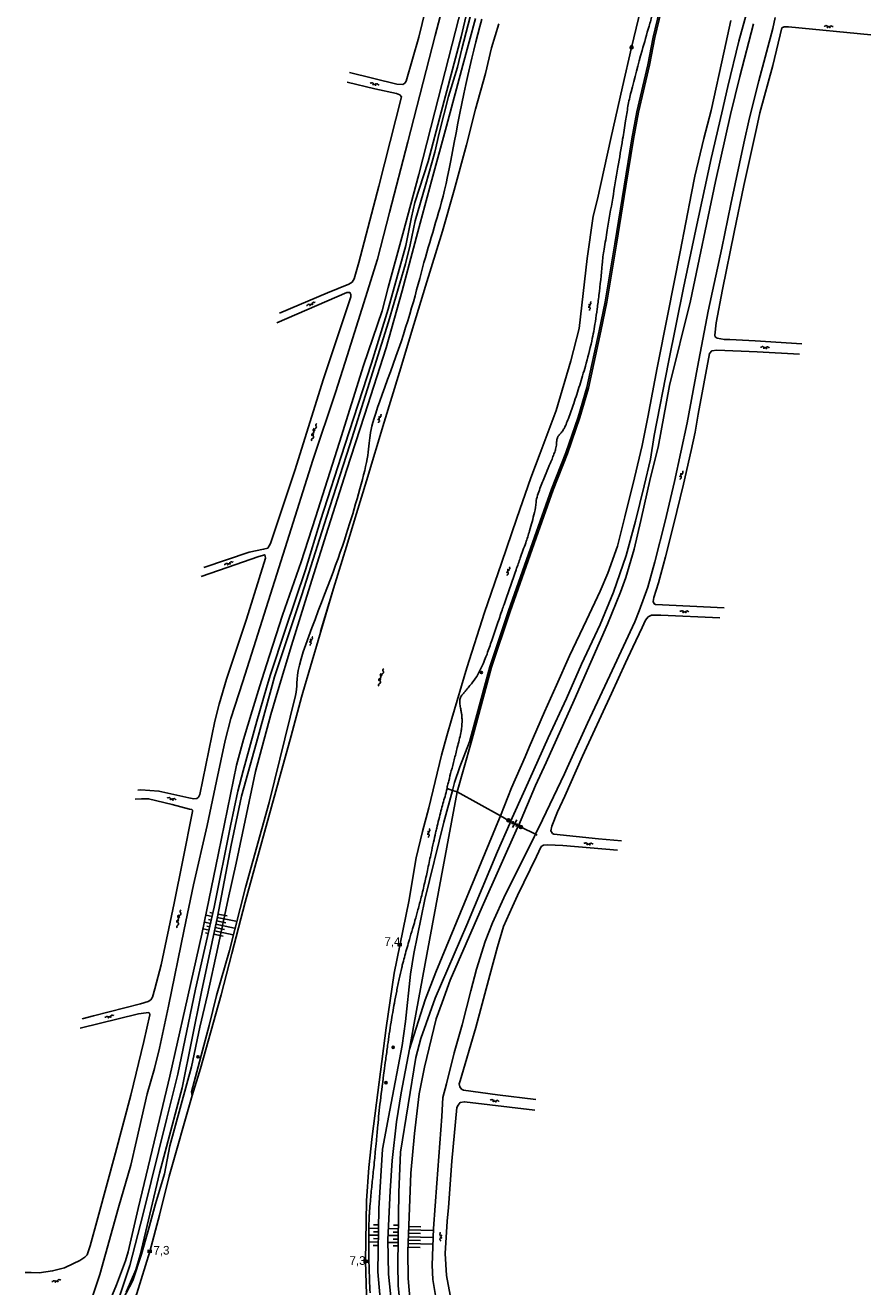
# Model space of a CAD drawing. Header units: millimetres. Extents: x 149344 to 154519, y 463794 to 476271.
# Tile 33 of 70: x 149675 to 149919, y 467513 to 467879. Entities that reach past the tile are written whole.
import ezdxf

# ---------------------------------------------------------------- set-up
doc = ezdxf.new("R2010")
doc.units = ezdxf.units.MM
doc.header["$LTSCALE"] = 4
doc.layers.get('0').update_dxf_attribs({"color": 252, "linetype": 'CONTINUOUS'})
for name, color, linetype in [('Kilometrering', 252, 'CONTINUOUS'), ('symbool talud', 252, 'CONTINUOUS'), ('symbool water', 252, 'CONTINUOUS'), ('Topografie', 252, 'CONTINUOUS')]:
    doc.layers.add(name, color=color, linetype=linetype)
doc.styles.add('rtw_iso', font='iso-rtw.shx')

# ---------------------------------------------------------------- blocks, each defined once
blk = doc.blocks.new('talud')
for p, q in [((0, 0.75), (0.5, 0.75)), ((0, 0.5), (1, 0.5)), ((0, 0.25), (0.5, 0.25)), ((0, 0), (1, 0)), ((0, -0.25), (0.5, -0.25)), ((0, -0.5), (1, -0.5)), ((0, -0.75), (0.5, -0.75))]:
    blk.add_line(p, q)
blk = doc.blocks.new('DRHEK')
at = {"linetype": 'Continuous'}
for p, q in [((1.25, 0), (-1.25, 0)), ((-0.5, 0.7), (0.5, 0.7)), ((-0.5, -0.7), (0.5, -0.7))]:
    blk.add_line(p, q, dxfattribs=at)
blk = doc.blocks.new('water4')
at = {"linetype": 'Continuous'}
for centre, start, end in [((-0.01, 0.75), 129.7446, 230.2554), ((-0.32, 1.12), 309.7446, 50.2554), ((-0.32, 0.37), 309.7446, 50.2554), ((0.32, 0.01), 129.7446, 230.2554), ((0, 0.38), 309.7446, 50.2554), ((-0.01, -0.74), 129.7446, 230.2554), ((-0.32, -0.37), 309.7446, 50.2554), ((-0.32, -1.12), 309.7446, 50.2554), ((0, -0.37), 309.7446, 50.2554)]:
    blk.add_arc(centre, 0.244, start, end, dxfattribs=at)
blk = doc.blocks.new('water6')
at = {"linetype": 'Continuous'}
for centre, start, end in [((0.16, 1.47), 129.7446, 230.2554), ((-0.47, 2.22), 309.7446, 50.2554), ((-0.47, 0.72), 309.7446, 50.2554), ((0.49, 0), 129.7446, 230.2554), ((-0.14, 0.75), 309.7446, 50.2554), ((0.16, -1.51), 129.7446, 230.2554), ((-0.47, -0.76), 309.7446, 50.2554), ((-0.47, -2.26), 309.7446, 50.2554), ((-0.14, -0.75), 309.7446, 50.2554)]:
    blk.add_arc(centre, 0.488, start, end, dxfattribs=at)
blk = doc.blocks.new('paal')
for radius in [0.45, 0.2]:
    blk.add_circle((0, 0), radius)
blk = doc.blocks.new('kilometerpaal')
for p, q in [((-0.44, 0.44), (0.44, -0.44)), ((-0.44, -0.44), (-0.44, 0.44)), ((0.44, 0.44), (-0.44, -0.44)), ((0.44, -0.44), (0.44, 0.44))]:
    blk.add_line(p, q)
at = {"style": 'rtw_iso'}
blk.add_attdef('KILOMETERPAAL', (0.59, 0.87), '', height=2.5, dxfattribs=at)
blk = doc.blocks.new('boom')
for radius in [0.315, 0.225, 0.135]:
    blk.add_circle((0, 0), radius)

msp = doc.modelspace()

# ---------------------------------------------------------------- linework, layer by layer
at = {"layer": 'Topografie'}
msp.add_line((149763.79, 467715.66), (149760.1, 467703.17), dxfattribs=at)
for points in [[(149768.46, 467865.09), (149782.21, 467861.77), (149783.91, 467861.67), (149784.48, 467862.08), (149784.87, 467862.63), (149788.55, 467875.4), (149793.4, 467895.27), (149799.32, 467918.64), (149802.86, 467934.13), (149805.73, 467950.32), (149809.96, 467964.9), (149812.72, 467974.25), (149812.38, 467975.15), (149811.69, 467975.89), (149810.53, 467976.72), (149799.34, 467981.29)], [(149692.34, 467505.67), (149696.17, 467516.99), (149701.52, 467536.34), (149705.08, 467548.63), (149706.73, 467555.74), (149709.89, 467569.33), (149712.03, 467576.64), (149713.47, 467582.52), (149716.03, 467594.72), (149720.54, 467616.92), (149723.3, 467629.85), (149727.23, 467647.03), (149729.94, 467659.88), (149732.46, 467671.66), (149734.14, 467678.04), (149737.55, 467688.75), (149741.32, 467700.6), (149750.45, 467729.27), (149757.82, 467752.8), (149764.52, 467772.75), (149767.81, 467783.04), (149773.1, 467799.96), (149776.56, 467811.1), (149780.08, 467824.54), (149785.37, 467845.02), (149793.27, 467875.88), (149799.84, 467900.98)], [(149804.3, 467897.07), (149799.18, 467877.12), (149793.14, 467853.7), (149788.59, 467835.54), (149783.92, 467818.42), (149779.71, 467802.87), (149777.96, 467796.06), (149772.56, 467780.23), (149765.57, 467758.05), (149758.65, 467736.28), (149754.42, 467723.42), (149749.06, 467707.97), (149744.43, 467693.51), (149742.52, 467687.43), (149740.28, 467680.28), (149737.78, 467671.94), (149735.77, 467664.45), (149730.56, 467639.04), (149725.69, 467615.54), (149720.82, 467594.1), (149716.39, 467574.43), (149711.88, 467555.37), (149707.23, 467536.08), (149704.39, 467523.52), (149703.61, 467520.96), (149700.96, 467513.93), (149698.17, 467507.26)], [(149701.91, 467510.92), (149704.88, 467519.58), (149708.68, 467534.57), (149715.58, 467562.21), (149718.71, 467575.02), (149723.86, 467599.62), (149729.27, 467623.38), (149734.04, 467646.88), (149736.08, 467656.92), (149737.62, 467662.88), (149741.65, 467677.2), (149744.46, 467686.91), (149745.5, 467690.5), (149749.97, 467703.86), (149755.76, 467721.09), (149760.04, 467735.37), (149767.08, 467757.2), (149774.85, 467780.97), (149779.63, 467796.56), (149784.78, 467815.06), (149786.4, 467823.27), (149787.41, 467827.48), (149791.23, 467839.36), (149795.01, 467853.68), (149800.8, 467875.41), (149805.36, 467894.98)], [(149884.76, 467886.88), (149881.27, 467874.16), (149878.07, 467861.1), (149876.27, 467853.47), (149873.27, 467840.18), (149868.81, 467819.62), (149865.21, 467802.72), (149860.84, 467781.18), (149856.69, 467759.99), (149855.7, 467753.1), (149853.84, 467745.43), (149851.27, 467735.14), (149848.57, 467725.21), (149844.91, 467714.59), (149841.03, 467705.22), (149835.63, 467693.78), (149831.28, 467683.83), (149825.98, 467672.43), (149823.1, 467665.94), (149819.38, 467657.52), (149815.14, 467648.17)], [(149804.69, 467886.21), (149800.98, 467871.99), (149799.71, 467866.69), (149797.12, 467858.19), (149794.41, 467847.51), (149793.16, 467842.06), (149790.58, 467832.81), (149787.47, 467822.13), (149786.05, 467815.23), (149784.68, 467809.75), (149779.76, 467792.93), (149773.66, 467773.47), (149768.53, 467757.27), (149761.8, 467736.35), (149754.62, 467713.81), (149746.76, 467690.07), (149745.79, 467686.55), (149741.52, 467671.02), (149737.23, 467655.49), (149734.17, 467641.33), (149730.21, 467620.52), (149725.6, 467598.8), (149719.97, 467571.01), (149713.47, 467546.28), (149707.79, 467522.57), (149706.55, 467518.32), (149703.8, 467511.9)], [(149858.3, 467883.01), (149856.46, 467875.36), (149854.87, 467867.31), (149851.69, 467853.74), (149850.25, 467845.9), (149848.04, 467832.24), (149845.36, 467815.49), (149842.51, 467798.74), (149840.75, 467790.31), (149837.17, 467773.85), (149834.71, 467765.34), (149831.12, 467754.97), (149826.97, 467744.43), (149822.08, 467730.49), (149814.55, 467709.21), (149809.15, 467693), (149803.77, 467673.35), (149803.23, 467671.23), (149800.45, 467664.04), (149798.9, 467659.51), (149798.28, 467657.2)], [(149722.9, 467568.8), (149722.7, 467569.88), (149727.81, 467589.09), (149729.92, 467597.75), (149733.75, 467610.82), (149738.31, 467629.07), (149745.24, 467653.69), (149752.83, 467684.68), (149753.01, 467685.61), (149753.11, 467686.51), (149753.17, 467687.41), (149753.21, 467688.35), (149753.27, 467689.39), (149753.4, 467690.55), (149753.61, 467691.89), (149753.95, 467693.45), (149754.45, 467695.26), (149755.08, 467697.29), (149755.83, 467699.49), (149756.66, 467701.82), (149757.55, 467704.24), (149758.48, 467706.7), (149759.43, 467709.17), (149760.36, 467711.59), (149761.25, 467713.92), (149762.11, 467716.18), (149762.93, 467718.35), (149763.71, 467720.43), (149764.44, 467722.43), (149765.14, 467724.35), (149765.79, 467726.19), (149766.41, 467727.96), (149766.98, 467729.65), (149767.51, 467731.27), (149768.02, 467732.83), (149768.49, 467734.36), (149768.95, 467735.84), (149769.39, 467737.3), (149769.81, 467738.75), (149770.23, 467740.19), (149770.65, 467741.63), (149771.07, 467743.07), (149771.47, 467744.49), (149771.86, 467745.89), (149772.22, 467747.26), (149772.56, 467748.58), (149772.87, 467749.85), (149773.14, 467751.05), (149773.38, 467752.18), (149773.57, 467753.24), (149773.74, 467754.23), (149773.88, 467755.17), (149774, 467756.07), (149774.1, 467756.91), (149774.2, 467757.73), (149774.28, 467758.51), (149774.37, 467759.27), (149774.47, 467760.03), (149774.59, 467760.84), (149774.76, 467761.71), (149774.97, 467762.67), (149775.25, 467763.77), (149775.61, 467765.02), (149776.06, 467766.45), (149776.62, 467768.1), (149777.25, 467769.93), (149777.96, 467771.9), (149778.72, 467774), (149779.52, 467776.17), (149780.33, 467778.4), (149781.14, 467780.64), (149781.92, 467782.86), (149782.68, 467785.03), (149783.39, 467787.14), (149784.07, 467789.21), (149784.72, 467791.22), (149785.33, 467793.18), (149785.9, 467795.08), (149786.45, 467796.93), (149786.97, 467798.73), (149787.46, 467800.48), (149787.92, 467802.17), (149788.37, 467803.82), (149788.8, 467805.43), (149789.22, 467807), (149789.63, 467808.54), (149790.04, 467810.05), (149790.45, 467811.54), (149790.86, 467813.01), (149791.28, 467814.45), (149791.71, 467815.89), (149792.13, 467817.32), (149792.56, 467818.76), (149792.99, 467820.19), (149793.42, 467821.63), (149793.85, 467823.08), (149794.27, 467824.56), (149794.69, 467826.07), (149795.12, 467827.65), (149795.55, 467829.31), (149795.98, 467831.08), (149796.43, 467832.97), (149796.88, 467835.02), (149797.34, 467837.23), (149797.82, 467839.64), (149798.32, 467842.2), (149798.83, 467844.88), (149799.35, 467847.66), (149799.88, 467850.49), (149800.42, 467853.33), (149800.98, 467856.16), (149801.55, 467858.94), (149802.12, 467861.63), (149802.7, 467864.25), (149803.29, 467866.78), (149803.88, 467869.24), (149804.47, 467871.64), (149805.06, 467873.97), (149805.65, 467876.24), (149806.23, 467878.46), (149806.81, 467880.62)], [(149812.16, 467649.81), (149815.42, 467657.91), (149819.33, 467666.94), (149820.54, 467669.72), (149824.91, 467679.9), (149828.42, 467687.69), (149832.19, 467696.18), (149837.11, 467706.51), (149841.05, 467714.93), (149843.32, 467720.15), (149846.08, 467727.97), (149848.25, 467736.47), (149851.03, 467747.7), (149853.24, 467757.06), (149854.86, 467765.25), (149857.62, 467779.63), (149860.65, 467795.12), (149864.23, 467813.22), (149867.52, 467830.13), (149868.52, 467835.1), (149871.15, 467846.01), (149873.26, 467854.1), (149876.99, 467871.27), (149878.93, 467880.14)], [(149885.52, 467879.26), (149881.56, 467863.96), (149878.8, 467852.98), (149874.47, 467833.54), (149867.2, 467799.02), (149861.15, 467774.43), (149857.87, 467756.56), (149855.68, 467747.82), (149852.89, 467735.39), (149850.9, 467727.02), (149848.49, 467718.9), (149847.01, 467714.6), (149843.18, 467705.3), (149833.56, 467683.28), (149825.43, 467665.31), (149822.39, 467658.59), (149817.38, 467646.96)], [(149891.77, 467881.01), (149891.1, 467877.89), (149887.08, 467862.67), (149884.32, 467852.04), (149882.68, 467844.68), (149878.9, 467826.98), (149876.29, 467814.2), (149872.37, 467796), (149869.27, 467779.73), (149866.24, 467763.64), (149862.57, 467746.67), (149859.9, 467735.19), (149856.95, 467723.36), (149854.84, 467716.02), (149852.35, 467709.17), (149851.09, 467705.98), (149844.51, 467691.96), (149837.44, 467676.71), (149831.52, 467663.69), (149830.76, 467662.02), (149824.34, 467648.66), (149822.36, 467644.47)], [(149919.46, 467876.02), (149895.59, 467878.31), (149894.34, 467878.34), (149893.72, 467878.06), (149891.06, 467867.18), (149887.37, 467853.46), (149886.31, 467848.94), (149882.67, 467832.37), (149879.85, 467818.86), (149876.55, 467802.32), (149874.7, 467792.6), (149874.25, 467789.04), (149874.41, 467788.52), (149874.99, 467788.15), (149877.05, 467787.78), (149878.6, 467787.83), (149885.98, 467787.4), (149899.48, 467786.55)], [(149748.2, 467795.45), (149762.05, 467801.3), (149768.24, 467803.84), (149769.21, 467804.38), (149769.85, 467805.34), (149771.2, 467810.12), (149777.01, 467832.16), (149783.57, 467858.06), (149783.03, 467858.63), (149782.1, 467859.06), (149775.83, 467860.39), (149767.76, 467862.32)], [(149747.37, 467792.64), (149767.68, 467801.41), (149768.61, 467801.37), (149768.84, 467800.85), (149768.9, 467800.1), (149760.89, 467776.35), (149752.64, 467749.87), (149746.83, 467732.47), (149745.56, 467728.74), (149744.78, 467727.35), (149743.56, 467727.03), (149739.4, 467726.17), (149726.3, 467721.76)], [(149877.03, 467710.05), (149857.09, 467711.07), (149856.71, 467711.27), (149856.38, 467711.86), (149856.61, 467713.09), (149857.95, 467717.34), (149859.98, 467724.88), (149862.34, 467734.03), (149865.26, 467745.93), (149867.46, 467755.63), (149868.56, 467760.95), (149869.48, 467766.12), (149872.78, 467783.77), (149873.42, 467784.47), (149874.87, 467784.72), (149886.58, 467784.25), (149898.8, 467783.5)], [(149725.53, 467719.16), (149733.01, 467721.77), (149742.24, 467724.91), (149743.91, 467725.46), (149744.04, 467725.07), (149744.13, 467724.42), (149738.62, 467706.79), (149733.03, 467689.96), (149732.84, 467689.38), (149730.67, 467682.19), (149729.42, 467677.22), (149725.12, 467655.98), (149724.76, 467655.27), (149724.21, 467654.86), (149723.41, 467654.78), (149721.93, 467655.03), (149713.28, 467656.97), (149707.99, 467657.32), (149707.15, 467657.29)], [(149847.3, 467642.62), (149840.55, 467643.2), (149827.68, 467644.53), (149827.27, 467644.72), (149826.81, 467645.52), (149827.12, 467646.8), (149828.7, 467650.95), (149830.81, 467655.56), (149834.14, 467662.99), (149835.99, 467667.1), (149844.38, 467685.28), (149848.42, 467694.1), (149850.51, 467698.64), (149853.22, 467704.41), (149854.19, 467706.5), (149855, 467707.46), (149855.92, 467707.98), (149858.61, 467707.99), (149875.76, 467707.15)], [(149798.28, 467657.2), (149795.82, 467648), (149790.31, 467625.56), (149787.12, 467609.92), (149786.16, 467603.98), (149784.72, 467590.27), (149783.68, 467583.34), (149780.16, 467564.57), (149778.04, 467553.28), (149776.97, 467536.12), (149776.63, 467517.79), (149778.2, 467500.05), (149778.21, 467500), (149779.22, 467486.53), (149779.82, 467482.68)], [(149706.36, 467654.63), (149708.18, 467654.79), (149710.26, 467654.78), (149717.14, 467653.15), (149722.08, 467651.75), (149722.81, 467651.61), (149722.96, 467651.49), (149722.99, 467651.04), (149720.21, 467637.01), (149717.67, 467624.53), (149713.9, 467606.71), (149712.1, 467599.72), (149711.44, 467597.26), (149710.9, 467596.5), (149710.11, 467596.09), (149707.95, 467595.33), (149694.32, 467591.86), (149691.06, 467591.07)], [(149785.81, 467582.27), (149790.38, 467596.49), (149793.48, 467604.56), (149811.88, 467649.12), (149812.16, 467649.81)], [(149815.14, 467648.17), (149814.88, 467647.59), (149811.35, 467639.53), (149802.42, 467618.24), (149793.25, 467597), (149789.15, 467585.35), (149787.66, 467579.8), (149783.2, 467552.38), (149782.71, 467540.68), (149782.47, 467519.93), (149782.59, 467513.73), (149783.22, 467507.01)], [(149817.38, 467646.96), (149817.17, 467646.47), (149806.92, 467623.49), (149797.67, 467602.2), (149795.29, 467595.73), (149793.59, 467591.05), (149790.15, 467577.01), (149788.64, 467569.33), (149787.32, 467557.77), (149786.2, 467546.29), (149785.32, 467523.63), (149785.46, 467515.77), (149786.23, 467506.83)], [(149815.14, 467648.17), (149814.51, 467648.51)], [(149817.38, 467646.96), (149815.14, 467648.17)], [(149818.18, 467646.53), (149818.12, 467646.56), (149817.38, 467646.96)], [(149822.36, 467644.47), (149822.09, 467643.89), (149820.24, 467640.16), (149813.69, 467627.12), (149809.87, 467618.83), (149807.75, 467613.47), (149805.3, 467605.37), (149803.64, 467599.16), (149801.09, 467589.29), (149798.79, 467581.17), (149796.6, 467572.15), (149795.54, 467568.28), (149795.17, 467562.72), (149793.79, 467543.46), (149792.82, 467530.25), (149792.38, 467519.68), (149792.64, 467515.51), (149794.05, 467506.84)], [(149822.43, 467567.66), (149811.36, 467569), (149801.48, 467570.33), (149800.93, 467570.67), (149800.42, 467571.34), (149800.2, 467572.16), (149800.57, 467573.09), (149805.05, 467588.55), (149809.15, 467603.65), (149811.3, 467611.9), (149813.11, 467617.73), (149815.67, 467623.6), (149817.17, 467626.7), (149822.63, 467638.07), (149824.03, 467640.9), (149824.63, 467641.3), (149825.8, 467641.47), (149830.26, 467641.19), (149846.09, 467639.86)], [(149674.54, 467517.58), (149676.23, 467517.56), (149678.6, 467517.5), (149682.45, 467518.01), (149685.96, 467518.93), (149688.54, 467520.13), (149690.33, 467521.05), (149691.79, 467522.03), (149692.48, 467522.66), (149693.31, 467525.28), (149695.59, 467533.35), (149700.73, 467552.22), (149705.15, 467568.93), (149708.86, 467584.48), (149710.62, 467592.21), (149710.54, 467592.64), (149710.31, 467592.84), (149709.56, 467592.8), (149707.31, 467592.46), (149690.43, 467588.28)], [(149797.62, 467511), (149796.55, 467516.64), (149796.13, 467523.09), (149796.71, 467532.41), (149797.1, 467536.37), (149798.12, 467549.75), (149799.53, 467565.32), (149799.97, 467566.05), (149800.49, 467566.76), (149801.76, 467567.03), (149822.15, 467564.61)]]:
    msp.add_lwpolyline(points, dxfattribs=at)
for points in [[(149796.71, 467657.73, 0.021077), (149796.8, 467658.29, -0.032585), (149796.87, 467658.65, -0.002412), (149797.2, 467659.94, 0.001076), (149797.95, 467662.83, 0.000106), (149798.78, 467666.03, 0.000095), (149799.7, 467669.62, 0.004113), (149800.23, 467671.76, 0.004185), (149800.71, 467673.88, 0.026312), (149800.94, 467675.21, 0.020695), (149801.06, 467676.91, 0.017328), (149801.05, 467678.1, 0.01921), (149800.97, 467679.16, 0.025976), (149800.81, 467680.09, -0.017722), (149800.56, 467681.45, -0.022423), (149800.41, 467682.88, -0.050028), (149800.43, 467683.53, -0.075017), (149800.61, 467684.13, -0.061911), (149801.02, 467684.77, -0.01076), (149801.59, 467685.44, 0.008979), (149802.28, 467686.24, 0.003999), (149803.34, 467687.53, 0.004753), (149804.22, 467688.64, 0.036757), (149805.64, 467690.78, 0.027782), (149807.15, 467693.84, 0.004399), (149808, 467695.89, 0.011408), (149808.3, 467696.69, 0.001344), (149809.68, 467700.65, 0.001154), (149811.26, 467705.26, 0.000459), (149812.67, 467709.43, -0.001185), (149813.22, 467711.04, -0.00125), (149813.63, 467712.23, -0.000167), (149816.74, 467721.12, -0.001598), (149817.93, 467724.49, 0.00122), (149819.5, 467728.9, 0.014196), (149820.6, 467732.37, 0.00936), (149822.04, 467737.69, 0.041203), (149822.52, 467740.66, -0.060574), (149822.93, 467742.66, -0.01181), (149823.64, 467744.65, -0.006198), (149825.14, 467748.39, -0.002376), (149826.34, 467751.25, 0.004404), (149826.98, 467752.79, 0.005358), (149827.54, 467754.21, 0.005886), (149828.02, 467755.52, 0.015716), (149828.17, 467756, 0.010145), (149828.37, 467756.76, 0.070963), (149828.45, 467757.59, -0.056565), (149828.52, 467758.63, -0.03323), (149828.74, 467759.49, -0.090725), (149828.89, 467759.77, -0.024203), (149829.07, 467759.97, 0.016843), (149829.32, 467760.26, 0.010429), (149830.16, 467761.28, 0.02342), (149830.5, 467761.77, 0.028599), (149830.74, 467762.2, 0.01307), (149831.19, 467763.19, 0.012596), (149831.87, 467764.92, 0.005051), (149833.42, 467769.28, 0.00709), (149835.15, 467774.54, 0.006807), (149836.79, 467780.07, 0.013841), (149838.63, 467787.33, 0.01802), (149839.68, 467792.99, 0.003083), (149840.2, 467796.63, 0.00282), (149840.72, 467800.61, 0.009926), (149841.66, 467809.58, -0.020395), (149842.21, 467813.94, -0.000376), (149843.14, 467819.44, 0.000224), (149844.7, 467828.68, 0.00001), (149846.21, 467837.68, 0.000011), (149847.58, 467845.81, 0.003297), (149848.44, 467851.1, -0.004105), (149849.13, 467855.34, -0.019537), (149850.01, 467859.5, -0.006703), (149853.22, 467871.48, -0.00201), (149855.24, 467878.55, 0.004161), (149856.21, 467881.98, 0.000439)], [(149774.44, 467511.62, -0.003245), (149774.26, 467515.6, -0.002923), (149774.13, 467519.48, -0.002951), (149774.05, 467523.33, -0.00695), (149774.04, 467529.21, -0.009565), (149774.17, 467533.47, -0.001523), (149774.25, 467534.83, -0.003545), (149774.28, 467535.41, -0.004697), (149774.51, 467538.17, -0.002787), (149774.95, 467542.81, -0.002708), (149775.42, 467547.25, 0.004279), (149775.72, 467550.07, 0.000915), (149775.93, 467552.41, -0.000652), (149776.24, 467555.7, -0.00074), (149776.66, 467560.12, -0.000947), (149777, 467563.57, -0.005214), (149777.41, 467567.28, -0.00225), (149778.49, 467575.85, -0.001308), (149778.95, 467579.25, -0.001078), (149779.52, 467583.38, -0.004743), (149780.52, 467590.06, -0.005748), (149781.47, 467595.56, -0.003913), (149782.13, 467599.02, -0.003766), (149782.88, 467602.6, -0.003035), (149783.6, 467605.85, -0.00735), (149783.92, 467607.19, -0.004539), (149784.5, 467609.33, -0.002054), (149785.84, 467614.04, -0.001622), (149786.72, 467617.06, 0.002026), (149787.42, 467619.47, 0.004127), (149788.29, 467622.61, 0.003541), (149789.24, 467626.27, 0.004641), (149790.26, 467630.47, 0.004845), (149791.17, 467634.52, 0.001891), (149791.67, 467636.93, -0.002181), (149792.11, 467639.01, -0.001565), (149792.8, 467642.17, -0.001796), (149793.41, 467644.92, -0.004023), (149793.73, 467646.27, -0.001086), (149794.97, 467651.26, -0.013071), (149796.14, 467655.45, 0.024205), (149796.71, 467657.73)]]:
    msp.add_lwpolyline(points, format="xyb", dxfattribs=at)
at = {"layer": 'Topografie', "flags": 128}
for points in [[(149773.62, 467504.67), (149773.12, 467520.81), (149773.39, 467538.29), (149774.1, 467548), (149775.02, 467556.99), (149779.1, 467588.43), (149781.43, 467604.26), (149785.62, 467624.98), (149787.81, 467637.61), (149789.57, 467645.29), (149791.41, 467652.14), (149795.1, 467667.38), (149796.67, 467672.98), (149798.09, 467678.05), (149802.47, 467692.73), (149807.59, 467708.72), (149812.5, 467722.99), (149816.96, 467736.03), (149821, 467747.69), (149823.69, 467754.85), (149828.36, 467767.18), (149832.55, 467781.62), (149834.99, 467790.94), (149837.3, 467811.26), (149839.07, 467823.56), (149840.28, 467828.47), (149844.2, 467845.98), (149847.57, 467860.93), (149850.17, 467872.41), (149852.9, 467883.61)], [(149799.61, 467656.74), (149803.72, 467671.11), (149804.25, 467673.23), (149809.63, 467692.86), (149815.02, 467709.05), (149822.56, 467730.32), (149827.44, 467744.25), (149831.59, 467754.8), (149835.18, 467765.18), (149837.66, 467773.72), (149841.24, 467790.2), (149843, 467798.65), (149845.85, 467815.41), (149848.53, 467832.16), (149850.75, 467845.81), (149852.18, 467853.64), (149855.36, 467867.21), (149856.95, 467875.25), (149858.78, 467882.88)], [(149804.96, 467880.8), (149801.27, 467867.23), (149796.55, 467849.56), (149792.31, 467834), (149788.3, 467818.98), (149783.72, 467801.92), (149779.04, 467785.4), (149772.85, 467765.91), (149767.59, 467749.85), (149761.74, 467731.28), (149756.63, 467715), (149751.67, 467699.19), (149747.73, 467686.04), (149745.66, 467679.13), (149741.19, 467662.65), (149735.61, 467636.09), (149733.34, 467625.8), (149730.34, 467611.65), (149727.32, 467598), (149725.09, 467588.58), (149722.67, 467577.1), (149716.46, 467554.27), (149714.92, 467546.09), (149712.28, 467537.46), (149710.24, 467530.04), (149708.25, 467522.83), (149705.68, 467515.25), (149702.81, 467509.72)], [(149811.77, 467879.21), (149809.63, 467872.27), (149807.84, 467864.87), (149804.99, 467854.47), (149802.32, 467844.21), (149798.76, 467831.04), (149795.4, 467819.17), (149790.5, 467803.25), (149787.07, 467792.1), (149782.94, 467778.28), (149778.52, 467763.84), (149773.4, 467746.86), (149770.46, 467737.36), (149767.58, 467727.81), (149763.79, 467715.66)], [(149722.9, 467568.8), (149725.3, 467576.59), (149731.31, 467597.93), (149734.35, 467609.99), (149738.29, 467624.78), (149747.93, 467659.8), (149751.56, 467672.97), (149754.57, 467684.21), (149754.93, 467685.56), (149763.79, 467715.66)], [(149785.81, 467582.27), (149787.19, 467589.79), (149790.87, 467609.61), (149795.05, 467631.96), (149799.61, 467656.74)], [(149798.28, 467657.2), (149796.71, 467657.73)], [(149799.61, 467656.74), (149798.28, 467657.2)], [(149812.16, 467649.81), (149799.61, 467656.74)], [(149814.51, 467648.51), (149812.16, 467649.81)], [(149822.36, 467644.47), (149818.18, 467646.53)], [(149822.78, 467644.27), (149822.36, 467644.47)], [(149783.06, 467482.83), (149781.71, 467497.16), (149780.36, 467511.46), (149779.74, 467517.09), (149779.59, 467527), (149780.26, 467541.2), (149780.8, 467549.96), (149782.1, 467561.19), (149783.48, 467569.55), (149785.81, 467582.27)], [(149684.4, 467469.06), (149687.3, 467473.35), (149693.07, 467483.11), (149698.92, 467493.19), (149703.44, 467502.49), (149706.86, 467511.51), (149710.62, 467523.64), (149713.41, 467534.18), (149716.23, 467545.43), (149722.9, 467568.8)]]:
    msp.add_lwpolyline(points, dxfattribs=at)

# ---------------------------------------------------------------- block references
at = {"layer": 'Kilometrering', "linetype": 'Continuous'}
ref = msp.add_blockref('kilometerpaal', (149783.04, 467612.54), dxfattribs=at)
ref.add_attrib('KILOMETERPAAL', '7,4', (149778.57, 467612.16), dxfattribs={"layer": '0', "height": 2.5, "style": 'rtw_iso'})
ref = msp.add_blockref('kilometerpaal', (149710.62, 467523.64), dxfattribs=at)
ref.add_attrib('KILOMETERPAAL', '7,3', (149711.66, 467522.74), dxfattribs={"layer": '0', "height": 2.5, "style": 'rtw_iso'})
ref = msp.add_blockref('kilometerpaal', (149773.12, 467520.81), dxfattribs=at)
ref.add_attrib('KILOMETERPAAL', '7,3', (149768.47, 467519.77), dxfattribs={"layer": '0', "height": 2.5, "style": 'rtw_iso'})
at = {"layer": 'symbool talud', "yscale": 4}
for p, xscale, zscale, rotation in [((149728.22, 467618.67), 1.728839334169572, 1.728839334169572, 167.1671765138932), ((149729.73, 467618.44), 5.567080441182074, 5.567080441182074, 348.5189003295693), ((149776.83, 467528.34), 2.861759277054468, 2.861759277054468, 178.9245602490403), ((149782.57, 467528.23), 2.877987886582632, 2.877987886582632, 179.3594184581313), ((149785.57, 467527.92), 6.948827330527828, 6.948827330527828, 358.4367636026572)]:
    msp.add_blockref('talud', p, dxfattribs=dict(at, xscale=xscale, zscale=zscale, rotation=rotation))
at = {"layer": 'symbool water'}
for name, p, rotation in [('water4', (149907.26, 467878.41), 266.462629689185), ('water4', (149775.7, 467861.76), 257.4363584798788), ('water4', (149757.31, 467798.03), 293.1881056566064), ('water4', (149838.05, 467797.53), 171.2842254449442), ('water4', (149888.84, 467785.46), 267.7889099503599), ('water4', (149777.14, 467764.96), 162.8717682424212), ('water6', (149758.12, 467760.94), 164.1768399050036), ('water4', (149864.55, 467748.49), 161.0398500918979), ('water4', (149733.5, 467722.91), 288.1615217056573), ('water4', (149814.43, 467720.71), 161.5563609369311), ('water4', (149865.48, 467708.96), 268.845219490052), ('water4', (149757.3, 467700.5), 164.2635276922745), ('water4', (149716.96, 467654.72), 257.9761827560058), ('water4', (149791.41, 467644.86), 172.3612168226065), ('water4', (149837.7, 467641.71), 265.5688490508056), ('water6', (149718.94, 467619.97), 167.4616798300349), ('water4', (149698.92, 467591.66), 284.055877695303), ('water4', (149810.51, 467567.28), 261.4113055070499), ('water4', (149794.88, 467527.92), 0.8702088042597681), ('water4', (149683.59, 467515.09), 282.1966532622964)]:
    msp.add_blockref(name, p, dxfattribs=dict(at, rotation=rotation))
at = {"layer": 'symbool water', "linetype": 'Continuous', "rotation": 163.4906933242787}
msp.add_blockref('water6', (149777.53, 467689.93), dxfattribs=at)
at = {"layer": 'Topografie', "linetype": 'Continuous'}
for name, p in [('paal', (149850.17, 467872.41)), ('boom', (149806.68, 467691.32)), ('paal', (149814.51, 467648.51)), ('paal', (149818.12, 467646.56)), ('boom', (149781.12, 467582.79)), ('boom', (149724.57, 467580.03)), ('boom', (149779.02, 467572.52))]:
    msp.add_blockref(name, p, dxfattribs=at)
at = {"layer": 'Topografie', "rotation": 61.64913325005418}
msp.add_blockref('DRHEK', (149816.31, 467647.53), dxfattribs=at)

doc.saveas('drawing.dxf')
